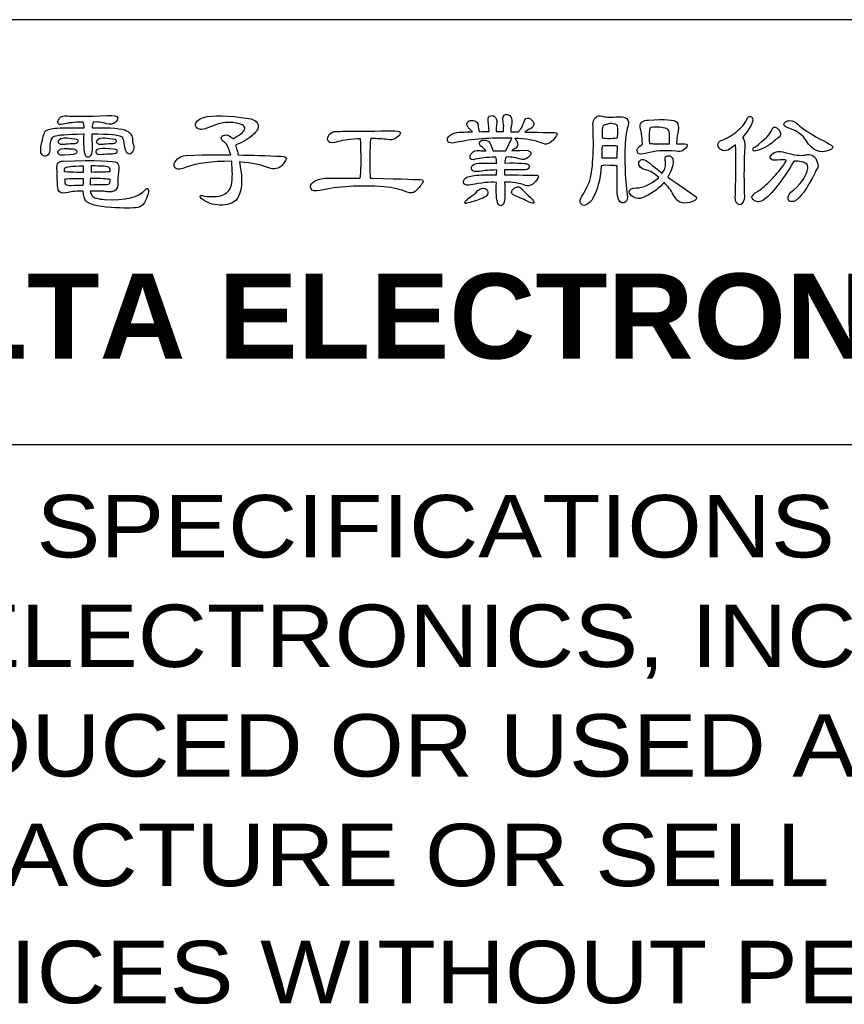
# Model space of a CAD drawing. Extents: x -86 to 544, y -113 to 333.
# Tile 20 of 26: x 352 to 387, y -72 to -30. Entities that reach past the tile are written whole.
import ezdxf

# ---------------------------------------------------------------- set-up
doc = ezdxf.new("R2010")
doc.units = 0
doc.header["$LTSCALE"] = 23.1
doc.header["$MEASUREMENT"] = 0
doc.layers.get('0').update_dxf_attribs({"linetype": 'CONTINUOUS'})
doc.layers.add('delta', color=5, linetype='CONTINUOUS')
doc.layers.add('DRAWING FRAME', color=1, linetype='CONTINUOUS')
doc.styles.add('ARIAL', font='ARIAL.TTF')
doc.styles.add('ROMANC', font='romanc')

# ---------------------------------------------------------------- blocks, each defined once
blk = doc.blocks.new('DELTA-TXT')
at = {"layer": 'delta'}
for points, knots in [([(8.114, 6.311), (8.1, 6.024), (8.112, 5.828), (8.151, 5.724), (8.151, 5.724), (8.165, 5.682), (8.19, 5.662), (8.226, 5.662), (8.226, 5.662), (8.254, 5.662), (8.278, 5.679), (8.298, 5.713), (8.298, 5.713), (8.328, 5.771), (8.341, 5.845), (8.339, 5.936), (8.339, 5.936), (8.337, 6.089), (8.335, 6.213), (8.332, 6.311), (8.332, 6.311), (8.818, 6.311), (9.097, 6.287), (9.17, 6.24), (9.17, 6.24), (9.204, 6.219), (9.229, 6.159), (9.245, 6.059), (9.245, 6.059), (9.272, 5.846), (9.325, 5.745), (9.402, 5.754), (9.402, 5.754), (9.425, 5.757), (9.449, 5.775), (9.474, 5.809), (9.474, 5.809), (9.502, 5.846), (9.516, 5.894), (9.518, 5.953), (9.518, 5.953), (9.516, 5.982), (9.51, 6.009), (9.502, 6.031), (9.502, 6.031), (9.488, 6.061), (9.48, 6.098), (9.478, 6.144), (9.478, 6.144), (9.484, 6.26), (9.43, 6.349), (9.313, 6.411), (9.313, 6.411), (9.197, 6.475), (8.872, 6.503), (8.336, 6.496), (8.336, 6.496), (8.338, 6.553), (8.349, 6.605), (8.37, 6.653), (8.37, 6.653), (8.486, 6.667), (8.611, 6.651), (8.746, 6.605), (8.746, 6.605), (8.851, 6.576), (8.935, 6.591), (8.999, 6.65), (8.999, 6.65), (9.042, 6.694), (9.063, 6.734), (9.061, 6.773), (9.061, 6.773), (9.054, 6.828), (8.954, 6.849), (8.763, 6.838), (8.763, 6.838), (8.18, 6.815), (7.804, 6.813), (7.635, 6.831), (7.635, 6.831), (7.539, 6.845), (7.467, 6.822), (7.419, 6.763), (7.419, 6.763), (7.383, 6.72), (7.368, 6.678), (7.375, 6.64), (7.375, 6.64), (7.384, 6.59), (7.432, 6.574), (7.519, 6.592), (7.519, 6.592), (7.644, 6.633), (7.832, 6.653), (8.083, 6.653), (8.083, 6.653), (8.098, 6.617), (8.11, 6.563), (8.117, 6.493), (8.117, 6.493), (7.83, 6.495), (7.576, 6.493), (7.355, 6.486), (7.355, 6.486), (7.184, 6.477), (7.072, 6.447), (7.02, 6.397), (7.02, 6.397), (6.985, 6.356), (6.942, 6.209), (6.89, 5.956), (6.89, 5.956), (6.883, 5.858), (6.889, 5.792), (6.907, 5.758), (6.907, 5.758), (6.93, 5.724), (6.959, 5.703), (6.996, 5.696), (6.996, 5.696), (7.032, 5.694), (7.065, 5.705), (7.095, 5.73), (7.095, 5.73), (7.129, 5.765), (7.145, 5.833), (7.143, 5.936), (7.143, 5.936), (7.143, 6.12), (7.184, 6.224), (7.266, 6.247), (7.266, 6.247), (7.355, 6.283), (7.627, 6.305), (8.083, 6.311), (8.083, 6.311), (8.092, 6.314), (8.102, 6.314), (8.114, 6.311)], [0, 0, 0, 0, 0.028571, 0.028571, 0.028571, 0.028571, 0.057143, 0.057143, 0.057143, 0.057143, 0.085714, 0.085714, 0.085714, 0.085714, 0.114286, 0.114286, 0.114286, 0.114286, 0.142857, 0.142857, 0.142857, 0.142857, 0.171429, 0.171429, 0.171429, 0.171429, 0.2, 0.2, 0.2, 0.2, 0.228571, 0.228571, 0.228571, 0.228571, 0.257143, 0.257143, 0.257143, 0.257143, 0.285714, 0.285714, 0.285714, 0.285714, 0.314286, 0.314286, 0.314286, 0.314286, 0.342857, 0.342857, 0.342857, 0.342857, 0.371429, 0.371429, 0.371429, 0.371429, 0.4, 0.4, 0.4, 0.4, 0.428571, 0.428571, 0.428571, 0.428571, 0.457143, 0.457143, 0.457143, 0.457143, 0.485714, 0.485714, 0.485714, 0.485714, 0.514286, 0.514286, 0.514286, 0.514286, 0.542857, 0.542857, 0.542857, 0.542857, 0.571429, 0.571429, 0.571429, 0.571429, 0.6, 0.6, 0.6, 0.6, 0.628571, 0.628571, 0.628571, 0.628571, 0.657143, 0.657143, 0.657143, 0.657143, 0.685714, 0.685714, 0.685714, 0.685714, 0.714286, 0.714286, 0.714286, 0.714286, 0.742857, 0.742857, 0.742857, 0.742857, 0.771429, 0.771429, 0.771429, 0.771429, 0.8, 0.8, 0.8, 0.8, 0.828571, 0.828571, 0.828571, 0.828571, 0.857143, 0.857143, 0.857143, 0.857143, 0.885714, 0.885714, 0.885714, 0.885714, 0.914286, 0.914286, 0.914286, 0.914286, 0.942857, 0.942857, 0.942857, 0.942857, 0.971429, 0.971429, 0.971429, 0.971429, 1, 1, 1, 1]), ([(12.501, 5.529), (12.851, 5.506), (13.126, 5.45), (13.325, 5.361), (13.325, 5.361), (13.475, 5.307), (13.602, 5.334), (13.707, 5.443), (13.707, 5.443), (13.792, 5.546), (13.83, 5.61), (13.823, 5.635), (13.823, 5.635), (13.815, 5.664), (13.767, 5.682), (13.68, 5.689), (13.68, 5.689), (13.256, 5.71), (12.85, 5.723), (12.463, 5.727), (12.463, 5.727), (12.454, 5.771), (12.443, 5.811), (12.429, 5.85), (12.429, 5.85), (12.409, 5.919), (12.394, 5.971), (12.385, 6.007), (12.385, 6.007), (12.542, 6.062), (12.695, 6.149), (12.843, 6.267), (12.843, 6.267), (12.961, 6.365), (13.022, 6.447), (13.027, 6.513), (13.027, 6.513), (13.034, 6.639), (12.945, 6.721), (12.76, 6.759), (12.76, 6.759), (12.164, 6.848), (11.74, 6.857), (11.489, 6.787), (11.489, 6.787), (11.391, 6.759), (11.32, 6.71), (11.277, 6.64), (11.277, 6.64), (11.241, 6.578), (11.251, 6.526), (11.308, 6.482), (11.308, 6.482), (11.378, 6.432), (11.485, 6.438), (11.626, 6.5), (11.626, 6.5), (11.968, 6.657), (12.267, 6.688), (12.525, 6.592), (12.525, 6.592), (12.593, 6.578), (12.634, 6.549), (12.648, 6.503), (12.648, 6.503), (12.657, 6.46), (12.635, 6.412), (12.583, 6.359), (12.583, 6.359), (12.519, 6.303), (12.436, 6.248), (12.333, 6.195), (12.333, 6.195), (12.326, 6.195), (12.321, 6.193), (12.316, 6.188), (12.316, 6.188), (12.287, 6.218), (12.25, 6.244), (12.207, 6.267), (12.207, 6.267), (12.152, 6.294), (12.098, 6.299), (12.046, 6.281), (12.046, 6.281), (12.01, 6.267), (11.989, 6.242), (11.985, 6.206), (11.985, 6.206), (11.982, 6.169), (12.003, 6.138), (12.046, 6.11), (12.046, 6.11), (12.128, 6.069), (12.196, 5.942), (12.251, 5.727), (12.251, 5.727), (12.078, 5.741), (11.656, 5.736), (10.983, 5.713), (10.983, 5.713), (10.892, 5.706), (10.815, 5.674), (10.754, 5.614), (10.754, 5.614), (10.685, 5.553), (10.653, 5.492), (10.655, 5.433), (10.655, 5.433), (10.657, 5.39), (10.679, 5.358), (10.72, 5.337), (10.72, 5.337), (10.761, 5.314), (10.853, 5.328), (10.997, 5.379), (10.997, 5.379), (11.304, 5.495), (11.727, 5.552), (12.265, 5.549), (12.265, 5.549), (12.267, 5.549), (12.272, 5.548), (12.279, 5.546), (12.279, 5.546), (12.306, 5.293), (12.304, 5.07), (12.272, 4.879), (12.272, 4.879), (12.235, 4.733), (12.141, 4.634), (11.988, 4.582), (11.988, 4.582), (11.81, 4.541), (11.63, 4.541), (11.448, 4.582), (11.448, 4.582), (11.412, 4.591), (11.391, 4.586), (11.387, 4.568), (11.387, 4.568), (11.384, 4.541), (11.406, 4.511), (11.451, 4.48), (11.451, 4.48), (11.583, 4.374), (11.748, 4.319), (11.944, 4.312), (11.944, 4.312), (12.158, 4.314), (12.312, 4.361), (12.405, 4.452), (12.405, 4.452), (12.569, 4.646), (12.601, 5.005), (12.501, 5.529)], [0, 0, 0, 0, 0.025641, 0.025641, 0.025641, 0.025641, 0.051282, 0.051282, 0.051282, 0.051282, 0.076923, 0.076923, 0.076923, 0.076923, 0.102564, 0.102564, 0.102564, 0.102564, 0.128205, 0.128205, 0.128205, 0.128205, 0.153846, 0.153846, 0.153846, 0.153846, 0.179487, 0.179487, 0.179487, 0.179487, 0.205128, 0.205128, 0.205128, 0.205128, 0.230769, 0.230769, 0.230769, 0.230769, 0.25641, 0.25641, 0.25641, 0.25641, 0.282051, 0.282051, 0.282051, 0.282051, 0.307692, 0.307692, 0.307692, 0.307692, 0.333333, 0.333333, 0.333333, 0.333333, 0.358974, 0.358974, 0.358974, 0.358974, 0.384615, 0.384615, 0.384615, 0.384615, 0.410256, 0.410256, 0.410256, 0.410256, 0.435897, 0.435897, 0.435897, 0.435897, 0.461538, 0.461538, 0.461538, 0.461538, 0.487179, 0.487179, 0.487179, 0.487179, 0.512821, 0.512821, 0.512821, 0.512821, 0.538462, 0.538462, 0.538462, 0.538462, 0.564103, 0.564103, 0.564103, 0.564103, 0.589744, 0.589744, 0.589744, 0.589744, 0.615385, 0.615385, 0.615385, 0.615385, 0.641026, 0.641026, 0.641026, 0.641026, 0.666667, 0.666667, 0.666667, 0.666667, 0.692308, 0.692308, 0.692308, 0.692308, 0.717949, 0.717949, 0.717949, 0.717949, 0.74359, 0.74359, 0.74359, 0.74359, 0.769231, 0.769231, 0.769231, 0.769231, 0.794872, 0.794872, 0.794872, 0.794872, 0.820513, 0.820513, 0.820513, 0.820513, 0.846154, 0.846154, 0.846154, 0.846154, 0.871795, 0.871795, 0.871795, 0.871795, 0.897436, 0.897436, 0.897436, 0.897436, 0.923077, 0.923077, 0.923077, 0.923077, 0.948718, 0.948718, 0.948718, 0.948718, 0.974359, 0.974359, 0.974359, 0.974359, 1, 1, 1, 1]), ([(19.75, 4.954), (19.737, 4.667), (19.751, 4.468), (19.795, 4.356), (19.795, 4.356), (19.811, 4.315), (19.837, 4.295), (19.873, 4.295), (19.873, 4.295), (19.903, 4.295), (19.928, 4.313), (19.949, 4.349), (19.949, 4.349), (19.978, 4.407), (19.993, 4.483), (19.993, 4.579), (19.993, 4.579), (19.991, 4.722), (19.988, 4.849), (19.983, 4.961), (19.983, 4.961), (20.211, 4.961), (20.407, 4.93), (20.571, 4.869), (20.571, 4.869), (20.632, 4.842), (20.703, 4.853), (20.783, 4.903), (20.783, 4.903), (20.831, 4.951), (20.877, 5.008), (20.923, 5.074), (20.923, 5.074), (20.953, 5.131), (20.935, 5.159), (20.868, 5.156), (20.868, 5.156), (20.848, 5.156), (20.552, 5.16), (19.983, 5.166), (19.983, 5.166), (19.983, 5.216), (19.983, 5.263), (19.983, 5.307), (19.983, 5.307), (20.147, 5.309), (20.326, 5.308), (20.52, 5.303), (20.52, 5.303), (20.604, 5.303), (20.654, 5.323), (20.67, 5.361), (20.67, 5.361), (20.684, 5.402), (20.678, 5.435), (20.653, 5.46), (20.653, 5.46), (20.617, 5.495), (20.394, 5.507), (19.987, 5.498), (19.987, 5.498), (19.987, 5.559), (19.996, 5.615), (20.017, 5.666), (20.017, 5.666), (20.12, 5.679), (20.245, 5.663), (20.393, 5.618), (20.393, 5.618), (20.498, 5.583), (20.586, 5.598), (20.656, 5.662), (20.656, 5.662), (20.704, 5.71), (20.726, 5.753), (20.721, 5.792), (20.721, 5.792), (20.715, 5.846), (20.611, 5.869), (20.41, 5.857), (20.41, 5.857), (20.367, 5.855), (20.292, 5.851), (20.184, 5.846), (20.184, 5.846), (20.212, 5.874), (20.251, 5.899), (20.301, 5.922), (20.301, 5.922), (20.365, 5.97), (20.373, 6.037), (20.325, 6.124), (20.325, 6.124), (20.304, 6.158), (20.285, 6.182), (20.267, 6.195), (20.267, 6.195), (20.568, 6.195), (20.835, 6.146), (21.07, 6.048), (21.07, 6.048), (21.2, 6), (21.325, 6.076), (21.446, 6.274), (21.446, 6.274), (21.48, 6.331), (21.462, 6.359), (21.391, 6.359), (21.391, 6.359), (21.384, 6.359), (21.104, 6.364), (20.55, 6.373), (20.55, 6.373), (20.585, 6.407), (20.638, 6.438), (20.711, 6.465), (20.711, 6.465), (20.775, 6.5), (20.808, 6.543), (20.81, 6.596), (20.81, 6.596), (20.81, 6.646), (20.777, 6.695), (20.711, 6.743), (20.711, 6.743), (20.643, 6.786), (20.592, 6.779), (20.557, 6.722), (20.557, 6.722), (20.548, 6.695), (20.517, 6.623), (20.465, 6.506), (20.465, 6.506), (20.424, 6.452), (20.394, 6.408), (20.376, 6.377), (20.376, 6.377), (20.305, 6.379), (20.232, 6.381), (20.157, 6.383), (20.157, 6.383), (20.159, 6.406), (20.16, 6.433), (20.16, 6.465), (20.16, 6.465), (20.163, 6.486), (20.167, 6.518), (20.174, 6.561), (20.174, 6.561), (20.197, 6.664), (20.191, 6.745), (20.157, 6.807), (20.157, 6.807), (20.121, 6.857), (20.072, 6.877), (20.01, 6.866), (20.01, 6.866), (19.953, 6.852), (19.927, 6.801), (19.932, 6.715), (19.932, 6.715), (19.94, 6.667), (19.95, 6.611), (19.959, 6.548), (19.959, 6.548), (19.952, 6.486), (19.95, 6.432), (19.952, 6.387), (19.952, 6.387), (19.882, 6.389), (19.811, 6.389), (19.74, 6.387), (19.74, 6.387), (19.74, 6.482), (19.746, 6.549), (19.757, 6.585), (19.757, 6.585), (19.773, 6.663), (19.763, 6.73), (19.726, 6.787), (19.726, 6.787), (19.692, 6.83), (19.647, 6.846), (19.59, 6.835), (19.59, 6.835), (19.535, 6.821), (19.511, 6.774), (19.518, 6.695), (19.518, 6.695), (19.518, 6.681), (19.527, 6.578), (19.545, 6.387), (19.545, 6.387), (19.454, 6.389), (19.362, 6.388), (19.268, 6.383), (19.268, 6.383), (19.248, 6.445), (19.236, 6.501), (19.235, 6.551), (19.235, 6.551), (19.236, 6.578), (19.229, 6.608), (19.211, 6.64), (19.211, 6.64), (19.187, 6.67), (19.15, 6.69), (19.097, 6.701), (19.097, 6.701), (19.054, 6.708), (19.017, 6.705), (18.985, 6.691), (18.985, 6.691), (18.944, 6.671), (18.921, 6.646), (18.917, 6.616), (18.917, 6.616), (18.91, 6.566), (18.936, 6.514), (18.995, 6.462), (18.995, 6.462), (19.024, 6.432), (19.053, 6.405), (19.08, 6.38), (19.08, 6.38), (19.023, 6.382), (18.967, 6.381), (18.91, 6.377), (18.91, 6.377), (18.805, 6.374), (18.736, 6.373), (18.704, 6.373), (18.704, 6.373), (18.6, 6.364), (18.509, 6.332), (18.434, 6.278), (18.434, 6.278), (18.37, 6.22), (18.354, 6.164), (18.383, 6.11), (18.383, 6.11), (18.412, 6.062), (18.484, 6.051), (18.599, 6.076), (18.599, 6.076), (19.059, 6.178), (19.587, 6.219), (20.184, 6.199), (20.184, 6.199), (20.184, 6.199), (20.031, 5.867), (20.031, 5.867), (20.031, 5.867), (20.022, 5.86), (20.015, 5.852), (20.01, 5.844), (20.01, 5.844), (19.946, 5.85), (19.828, 5.849), (19.655, 5.84), (19.655, 5.84), (19.641, 5.901), (19.617, 5.965), (19.583, 6.031), (19.583, 6.031), (19.576, 6.045), (19.571, 6.059), (19.566, 6.072), (19.566, 6.072), (19.536, 6.122), (19.48, 6.147), (19.398, 6.147), (19.398, 6.147), (19.341, 6.147), (19.303, 6.128), (19.282, 6.089), (19.282, 6.089), (19.266, 6.055), (19.275, 6.019), (19.309, 5.98), (19.309, 5.98), (19.364, 5.946), (19.413, 5.899), (19.456, 5.84), (19.456, 5.84), (19.382, 5.842), (19.322, 5.846), (19.279, 5.85), (19.279, 5.85), (19.181, 5.864), (19.106, 5.84), (19.053, 5.778), (19.053, 5.778), (19.017, 5.735), (19.002, 5.693), (19.009, 5.652), (19.009, 5.652), (19.017, 5.597), (19.066, 5.581), (19.156, 5.604), (19.156, 5.604), (19.279, 5.64), (19.471, 5.66), (19.733, 5.662), (19.733, 5.662), (19.747, 5.621), (19.756, 5.565), (19.761, 5.495), (19.761, 5.495), (19.624, 5.497), (19.487, 5.497), (19.351, 5.495), (19.351, 5.495), (19.218, 5.502), (19.131, 5.484), (19.087, 5.443), (19.087, 5.443), (19.044, 5.407), (19.034, 5.365), (19.057, 5.317), (19.057, 5.317), (19.086, 5.26), (19.159, 5.243), (19.275, 5.265), (19.275, 5.265), (19.412, 5.288), (19.574, 5.301), (19.761, 5.303), (19.761, 5.303), (19.758, 5.26), (19.757, 5.214), (19.757, 5.166), (19.757, 5.166), (19.598, 5.169), (19.43, 5.166), (19.255, 5.16), (19.255, 5.16), (19.077, 5.153), (18.953, 5.123), (18.882, 5.07), (18.882, 5.07), (18.821, 5.016), (18.805, 4.965), (18.834, 4.917), (18.834, 4.917), (18.864, 4.873), (18.93, 4.862), (19.033, 4.883), (19.033, 4.883), (19.322, 4.944), (19.561, 4.968), (19.75, 4.954)], [0, 0, 0, 0, 0.011364, 0.011364, 0.011364, 0.011364, 0.022727, 0.022727, 0.022727, 0.022727, 0.034091, 0.034091, 0.034091, 0.034091, 0.045455, 0.045455, 0.045455, 0.045455, 0.056818, 0.056818, 0.056818, 0.056818, 0.068182, 0.068182, 0.068182, 0.068182, 0.079545, 0.079545, 0.079545, 0.079545, 0.090909, 0.090909, 0.090909, 0.090909, 0.102273, 0.102273, 0.102273, 0.102273, 0.113636, 0.113636, 0.113636, 0.113636, 0.125, 0.125, 0.125, 0.125, 0.136364, 0.136364, 0.136364, 0.136364, 0.147727, 0.147727, 0.147727, 0.147727, 0.159091, 0.159091, 0.159091, 0.159091, 0.170455, 0.170455, 0.170455, 0.170455, 0.181818, 0.181818, 0.181818, 0.181818, 0.193182, 0.193182, 0.193182, 0.193182, 0.204545, 0.204545, 0.204545, 0.204545, 0.215909, 0.215909, 0.215909, 0.215909, 0.227273, 0.227273, 0.227273, 0.227273, 0.238636, 0.238636, 0.238636, 0.238636, 0.25, 0.25, 0.25, 0.25, 0.261364, 0.261364, 0.261364, 0.261364, 0.272727, 0.272727, 0.272727, 0.272727, 0.284091, 0.284091, 0.284091, 0.284091, 0.295455, 0.295455, 0.295455, 0.295455, 0.306818, 0.306818, 0.306818, 0.306818, 0.318182, 0.318182, 0.318182, 0.318182, 0.329545, 0.329545, 0.329545, 0.329545, 0.340909, 0.340909, 0.340909, 0.340909, 0.352273, 0.352273, 0.352273, 0.352273, 0.363636, 0.363636, 0.363636, 0.363636, 0.375, 0.375, 0.375, 0.375, 0.386364, 0.386364, 0.386364, 0.386364, 0.397727, 0.397727, 0.397727, 0.397727, 0.409091, 0.409091, 0.409091, 0.409091, 0.420455, 0.420455, 0.420455, 0.420455, 0.431818, 0.431818, 0.431818, 0.431818, 0.443182, 0.443182, 0.443182, 0.443182, 0.454545, 0.454545, 0.454545, 0.454545, 0.465909, 0.465909, 0.465909, 0.465909, 0.477273, 0.477273, 0.477273, 0.477273, 0.488636, 0.488636, 0.488636, 0.488636, 0.5, 0.5, 0.5, 0.5, 0.511364, 0.511364, 0.511364, 0.511364, 0.522727, 0.522727, 0.522727, 0.522727, 0.534091, 0.534091, 0.534091, 0.534091, 0.545455, 0.545455, 0.545455, 0.545455, 0.556818, 0.556818, 0.556818, 0.556818, 0.568182, 0.568182, 0.568182, 0.568182, 0.579545, 0.579545, 0.579545, 0.579545, 0.590909, 0.590909, 0.590909, 0.590909, 0.602273, 0.602273, 0.602273, 0.602273, 0.613636, 0.613636, 0.613636, 0.613636, 0.625, 0.625, 0.625, 0.625, 0.636364, 0.636364, 0.636364, 0.636364, 0.647727, 0.647727, 0.647727, 0.647727, 0.659091, 0.659091, 0.659091, 0.659091, 0.670455, 0.670455, 0.670455, 0.670455, 0.681818, 0.681818, 0.681818, 0.681818, 0.693182, 0.693182, 0.693182, 0.693182, 0.704545, 0.704545, 0.704545, 0.704545, 0.715909, 0.715909, 0.715909, 0.715909, 0.727273, 0.727273, 0.727273, 0.727273, 0.738636, 0.738636, 0.738636, 0.738636, 0.75, 0.75, 0.75, 0.75, 0.761364, 0.761364, 0.761364, 0.761364, 0.772727, 0.772727, 0.772727, 0.772727, 0.784091, 0.784091, 0.784091, 0.784091, 0.795455, 0.795455, 0.795455, 0.795455, 0.806818, 0.806818, 0.806818, 0.806818, 0.818182, 0.818182, 0.818182, 0.818182, 0.829545, 0.829545, 0.829545, 0.829545, 0.840909, 0.840909, 0.840909, 0.840909, 0.852273, 0.852273, 0.852273, 0.852273, 0.863636, 0.863636, 0.863636, 0.863636, 0.875, 0.875, 0.875, 0.875, 0.886364, 0.886364, 0.886364, 0.886364, 0.897727, 0.897727, 0.897727, 0.897727, 0.909091, 0.909091, 0.909091, 0.909091, 0.920455, 0.920455, 0.920455, 0.920455, 0.931818, 0.931818, 0.931818, 0.931818, 0.943182, 0.943182, 0.943182, 0.943182, 0.954545, 0.954545, 0.954545, 0.954545, 0.965909, 0.965909, 0.965909, 0.965909, 0.977273, 0.977273, 0.977273, 0.977273, 0.988636, 0.988636, 0.988636, 0.988636, 1, 1, 1, 1]), ([(22.712, 5.416), (22.76, 5.439), (22.885, 5.442), (23.088, 5.426), (23.088, 5.426), (23.109, 5.426), (23.132, 5.424), (23.157, 5.419), (23.157, 5.419), (23.154, 5.048), (23.157, 4.793), (23.163, 4.654), (23.163, 4.654), (23.17, 4.535), (23.194, 4.454), (23.235, 4.411), (23.235, 4.411), (23.279, 4.374), (23.327, 4.366), (23.378, 4.387), (23.378, 4.387), (23.443, 4.417), (23.465, 4.495), (23.447, 4.623), (23.447, 4.623), (23.392, 4.974), (23.37, 5.386), (23.378, 5.86), (23.378, 5.86), (23.385, 6.161), (23.413, 6.385), (23.461, 6.534), (23.461, 6.534), (23.49, 6.632), (23.481, 6.705), (23.433, 6.752), (23.433, 6.752), (23.385, 6.8), (23.258, 6.814), (23.051, 6.794), (23.051, 6.794), (22.918, 6.794), (22.835, 6.798), (22.801, 6.807), (22.801, 6.807), (22.703, 6.83), (22.635, 6.835), (22.596, 6.821), (22.596, 6.821), (22.566, 6.805), (22.538, 6.775), (22.51, 6.732), (22.51, 6.732), (22.483, 6.682), (22.473, 6.616), (22.479, 6.534), (22.479, 6.534), (22.509, 5.718), (22.465, 5.171), (22.346, 4.893), (22.346, 4.893), (22.31, 4.818), (22.265, 4.73), (22.213, 4.63), (22.213, 4.63), (22.138, 4.532), (22.104, 4.458), (22.111, 4.408), (22.111, 4.408), (22.126, 4.344), (22.165, 4.31), (22.227, 4.305), (22.227, 4.305), (22.29, 4.307), (22.364, 4.358), (22.449, 4.456), (22.449, 4.456), (22.6, 4.715), (22.687, 5.036), (22.712, 5.416)], [0, 0, 0, 0, 0.05, 0.05, 0.05, 0.05, 0.1, 0.1, 0.1, 0.1, 0.15, 0.15, 0.15, 0.15, 0.2, 0.2, 0.2, 0.2, 0.25, 0.25, 0.25, 0.25, 0.3, 0.3, 0.3, 0.3, 0.35, 0.35, 0.35, 0.35, 0.4, 0.4, 0.4, 0.4, 0.45, 0.45, 0.45, 0.45, 0.5, 0.5, 0.5, 0.5, 0.55, 0.55, 0.55, 0.55, 0.6, 0.6, 0.6, 0.6, 0.65, 0.65, 0.65, 0.65, 0.7, 0.7, 0.7, 0.7, 0.75, 0.75, 0.75, 0.75, 0.8, 0.8, 0.8, 0.8, 0.85, 0.85, 0.85, 0.85, 0.9, 0.9, 0.9, 0.9, 0.95, 0.95, 0.95, 0.95, 1, 1, 1, 1]), ([(23.878, 6.021), (23.816, 5.998), (23.772, 5.964), (23.744, 5.919), (23.744, 5.919), (23.717, 5.869), (23.718, 5.821), (23.748, 5.778), (23.748, 5.778), (23.777, 5.742), (23.862, 5.742), (24.001, 5.778), (24.001, 5.778), (24.202, 5.846), (24.472, 5.865), (24.814, 5.833), (24.814, 5.833), (24.899, 5.817), (24.965, 5.822), (25.013, 5.85), (25.013, 5.85), (25.09, 5.9), (25.132, 5.946), (25.139, 5.987), (25.139, 5.987), (25.148, 6.023), (25.104, 6.041), (25.006, 6.041), (25.006, 6.041), (24.949, 6.041), (24.891, 6.041), (24.832, 6.041), (24.832, 6.041), (24.847, 6.215), (24.864, 6.336), (24.883, 6.407), (24.883, 6.407), (24.899, 6.526), (24.885, 6.609), (24.842, 6.657), (24.842, 6.657), (24.78, 6.725), (24.511, 6.744), (24.035, 6.712), (24.035, 6.712), (23.964, 6.709), (23.908, 6.694), (23.864, 6.664), (23.864, 6.664), (23.828, 6.629), (23.808, 6.586), (23.806, 6.534), (23.806, 6.534), (23.806, 6.511), (23.812, 6.481), (23.823, 6.445), (23.823, 6.445), (23.843, 6.395), (23.861, 6.266), (23.874, 6.059), (23.874, 6.059), (23.874, 6.049), (23.875, 6.037), (23.878, 6.021)], [0, 0, 0, 0, 0.0625, 0.0625, 0.0625, 0.0625, 0.125, 0.125, 0.125, 0.125, 0.1875, 0.1875, 0.1875, 0.1875, 0.25, 0.25, 0.25, 0.25, 0.3125, 0.3125, 0.3125, 0.3125, 0.375, 0.375, 0.375, 0.375, 0.4375, 0.4375, 0.4375, 0.4375, 0.5, 0.5, 0.5, 0.5, 0.5625, 0.5625, 0.5625, 0.5625, 0.625, 0.625, 0.625, 0.625, 0.6875, 0.6875, 0.6875, 0.6875, 0.75, 0.75, 0.75, 0.75, 0.8125, 0.8125, 0.8125, 0.8125, 0.875, 0.875, 0.875, 0.875, 0.9375, 0.9375, 0.9375, 0.9375, 1, 1, 1, 1]), ([(26.498, 6.017), (26.498, 6.016), (26.499, 6.012), (26.501, 6.007), (26.501, 6.007), (26.515, 5.706), (26.514, 5.241), (26.498, 4.613), (26.498, 4.613), (26.489, 4.494), (26.499, 4.415), (26.528, 4.377), (26.528, 4.377), (26.592, 4.313), (26.644, 4.304), (26.682, 4.349), (26.682, 4.349), (26.739, 4.407), (26.761, 4.513), (26.747, 4.671), (26.747, 4.671), (26.734, 5.108), (26.739, 5.54), (26.764, 5.967), (26.764, 5.967), (26.771, 6.069), (26.749, 6.152), (26.699, 6.216), (26.699, 6.216), (26.913, 6.478), (27.008, 6.659), (26.983, 6.759), (26.983, 6.759), (26.967, 6.803), (26.937, 6.821), (26.894, 6.814), (26.894, 6.814), (26.86, 6.805), (26.826, 6.758), (26.791, 6.674), (26.791, 6.674), (26.762, 6.605), (26.678, 6.511), (26.539, 6.39), (26.539, 6.39), (26.4, 6.279), (26.253, 6.192), (26.098, 6.131), (26.098, 6.131), (26.04, 6.114), (26.01, 6.073), (26.006, 6.007), (26.006, 6.007), (26.006, 5.953), (26.032, 5.909), (26.084, 5.877), (26.084, 5.877), (26.141, 5.841), (26.21, 5.838), (26.293, 5.867), (26.293, 5.867), (26.336, 5.89), (26.404, 5.94), (26.498, 6.017)], [0, 0, 0, 0, 0.0625, 0.0625, 0.0625, 0.0625, 0.125, 0.125, 0.125, 0.125, 0.1875, 0.1875, 0.1875, 0.1875, 0.25, 0.25, 0.25, 0.25, 0.3125, 0.3125, 0.3125, 0.3125, 0.375, 0.375, 0.375, 0.375, 0.4375, 0.4375, 0.4375, 0.4375, 0.5, 0.5, 0.5, 0.5, 0.5625, 0.5625, 0.5625, 0.5625, 0.625, 0.625, 0.625, 0.625, 0.6875, 0.6875, 0.6875, 0.6875, 0.75, 0.75, 0.75, 0.75, 0.8125, 0.8125, 0.8125, 0.8125, 0.875, 0.875, 0.875, 0.875, 0.9375, 0.9375, 0.9375, 0.9375, 1, 1, 1, 1]), ([(28.015, 6.482), (28.248, 6.398), (28.407, 6.281), (28.494, 6.131), (28.494, 6.131), (28.665, 5.844), (28.886, 5.754), (29.157, 5.864), (29.157, 5.864), (29.159, 5.866), (29.165, 5.869), (29.174, 5.87), (29.174, 5.87), (29.224, 5.894), (29.248, 5.923), (29.246, 5.96), (29.246, 5.96), (29.244, 5.987), (29.126, 6.058), (28.894, 6.171), (28.894, 6.171), (28.586, 6.338), (28.375, 6.479), (28.262, 6.596), (28.262, 6.596), (28.184, 6.666), (28.113, 6.7), (28.05, 6.698), (28.05, 6.698), (27.986, 6.696), (27.94, 6.683), (27.913, 6.66), (27.913, 6.66), (27.869, 6.624), (27.857, 6.591), (27.875, 6.561), (27.875, 6.561), (27.885, 6.538), (27.931, 6.512), (28.015, 6.482)], [0, 0, 0, 0, 0.1, 0.1, 0.1, 0.1, 0.2, 0.2, 0.2, 0.2, 0.3, 0.3, 0.3, 0.3, 0.4, 0.4, 0.4, 0.4, 0.5, 0.5, 0.5, 0.5, 0.6, 0.6, 0.6, 0.6, 0.7, 0.7, 0.7, 0.7, 0.8, 0.8, 0.8, 0.8, 0.9, 0.9, 0.9, 0.9, 1, 1, 1, 1]), ([(15.9, 5.074), (15.645, 5.076), (15.376, 5.075), (15.094, 5.07), (15.094, 5.07), (14.991, 5.068), (14.923, 5.068), (14.892, 5.068), (14.892, 5.068), (14.773, 5.058), (14.668, 5.023), (14.577, 4.961), (14.577, 4.961), (14.502, 4.898), (14.483, 4.834), (14.519, 4.77), (14.519, 4.77), (14.556, 4.713), (14.637, 4.698), (14.765, 4.726), (14.765, 4.726), (15.278, 4.842), (15.879, 4.876), (16.57, 4.828), (16.57, 4.828), (16.83, 4.807), (17.05, 4.758), (17.23, 4.681), (17.23, 4.681), (17.319, 4.645), (17.396, 4.65), (17.462, 4.698), (17.462, 4.698), (17.537, 4.762), (17.604, 4.841), (17.664, 4.934), (17.664, 4.934), (17.705, 5.002), (17.684, 5.036), (17.602, 5.033), (17.602, 5.033), (17.589, 5.033), (17.137, 5.047), (16.249, 5.074), (16.249, 5.074), (16.228, 5.076), (16.209, 5.076), (16.19, 5.074), (16.19, 5.074), (16.175, 5.259), (16.173, 5.553), (16.187, 5.956), (16.187, 5.956), (16.187, 6.059), (16.194, 6.136), (16.208, 6.188), (16.208, 6.188), (16.387, 6.191), (16.543, 6.183), (16.673, 6.164), (16.673, 6.164), (16.771, 6.149), (16.845, 6.157), (16.898, 6.188), (16.898, 6.188), (16.983, 6.245), (17.03, 6.297), (17.041, 6.342), (17.041, 6.342), (17.051, 6.383), (16.999, 6.404), (16.888, 6.404), (16.888, 6.404), (15.76, 6.404), (15.18, 6.396), (15.148, 6.38), (15.148, 6.38), (15.084, 6.357), (15.037, 6.318), (15.008, 6.264), (15.008, 6.264), (14.978, 6.207), (14.979, 6.153), (15.011, 6.103), (15.011, 6.103), (15.047, 6.06), (15.143, 6.06), (15.298, 6.103), (15.298, 6.103), (15.431, 6.146), (15.634, 6.173), (15.91, 6.182), (15.91, 6.182), (15.91, 6.182), (15.914, 6.175), (15.914, 6.175), (15.914, 6.175), (15.923, 6.104), (15.928, 5.922), (15.931, 5.628), (15.931, 5.628), (15.931, 5.341), (15.923, 5.162), (15.907, 5.091), (15.907, 5.091), (15.904, 5.089), (15.902, 5.083), (15.9, 5.074)], [0, 0, 0, 0, 0.037037, 0.037037, 0.037037, 0.037037, 0.074074, 0.074074, 0.074074, 0.074074, 0.111111, 0.111111, 0.111111, 0.111111, 0.148148, 0.148148, 0.148148, 0.148148, 0.185185, 0.185185, 0.185185, 0.185185, 0.222222, 0.222222, 0.222222, 0.222222, 0.259259, 0.259259, 0.259259, 0.259259, 0.296296, 0.296296, 0.296296, 0.296296, 0.333333, 0.333333, 0.333333, 0.333333, 0.37037, 0.37037, 0.37037, 0.37037, 0.407407, 0.407407, 0.407407, 0.407407, 0.444444, 0.444444, 0.444444, 0.444444, 0.481481, 0.481481, 0.481481, 0.481481, 0.518519, 0.518519, 0.518519, 0.518519, 0.555556, 0.555556, 0.555556, 0.555556, 0.592593, 0.592593, 0.592593, 0.592593, 0.62963, 0.62963, 0.62963, 0.62963, 0.666667, 0.666667, 0.666667, 0.666667, 0.703704, 0.703704, 0.703704, 0.703704, 0.740741, 0.740741, 0.740741, 0.740741, 0.777778, 0.777778, 0.777778, 0.777778, 0.814815, 0.814815, 0.814815, 0.814815, 0.851852, 0.851852, 0.851852, 0.851852, 0.888889, 0.888889, 0.888889, 0.888889, 0.925926, 0.925926, 0.925926, 0.925926, 0.962963, 0.962963, 0.962963, 0.962963, 1, 1, 1, 1]), ([(23.16, 6.209), (22.996, 6.188), (22.855, 6.188), (22.736, 6.209), (22.736, 6.209), (22.736, 6.401), (22.742, 6.51), (22.753, 6.537), (22.753, 6.537), (22.76, 6.558), (22.836, 6.586), (22.982, 6.623), (22.982, 6.623), (23.085, 6.602), (23.144, 6.584), (23.16, 6.568), (23.16, 6.568), (23.176, 6.552), (23.181, 6.432), (23.174, 6.209), (23.174, 6.209), (23.171, 6.211), (23.167, 6.211), (23.16, 6.209)], [0, 0, 0, 0, 0.166667, 0.166667, 0.166667, 0.166667, 0.333333, 0.333333, 0.333333, 0.333333, 0.5, 0.5, 0.5, 0.5, 0.666667, 0.666667, 0.666667, 0.666667, 0.833333, 0.833333, 0.833333, 0.833333, 1, 1, 1, 1]), ([(24.275, 6.041), (24.231, 6.041), (24.197, 6.042), (24.172, 6.045), (24.172, 6.045), (24.137, 6.047), (24.104, 6.048), (24.069, 6.048), (24.069, 6.048), (24.06, 6.297), (24.067, 6.443), (24.09, 6.486), (24.09, 6.486), (24.11, 6.506), (24.2, 6.514), (24.36, 6.51), (24.36, 6.51), (24.423, 6.503), (24.487, 6.492), (24.551, 6.476), (24.551, 6.476), (24.567, 6.469), (24.578, 6.461), (24.585, 6.452), (24.585, 6.452), (24.636, 6.415), (24.651, 6.279), (24.633, 6.041), (24.633, 6.041), (24.51, 6.041), (24.391, 6.041), (24.275, 6.041)], [0, 0, 0, 0, 0.125, 0.125, 0.125, 0.125, 0.25, 0.25, 0.25, 0.25, 0.375, 0.375, 0.375, 0.375, 0.5, 0.5, 0.5, 0.5, 0.625, 0.625, 0.625, 0.625, 0.75, 0.75, 0.75, 0.75, 0.875, 0.875, 0.875, 0.875, 1, 1, 1, 1]), ([(27.69, 6.199), (27.762, 6.24), (27.787, 6.291), (27.769, 6.353), (27.769, 6.353), (27.746, 6.414), (27.711, 6.461), (27.664, 6.493), (27.664, 6.493), (27.602, 6.529), (27.56, 6.517), (27.537, 6.455), (27.537, 6.455), (27.489, 6.325), (27.332, 6.16), (27.065, 5.96), (27.065, 5.96), (27.004, 5.943), (26.981, 5.912), (26.997, 5.864), (26.997, 5.864), (27.01, 5.834), (27.048, 5.829), (27.109, 5.85), (27.109, 5.85), (27.269, 5.891), (27.431, 5.982), (27.595, 6.124), (27.595, 6.124), (27.636, 6.16), (27.668, 6.185), (27.69, 6.199)], [0, 0, 0, 0, 0.125, 0.125, 0.125, 0.125, 0.25, 0.25, 0.25, 0.25, 0.375, 0.375, 0.375, 0.375, 0.5, 0.5, 0.5, 0.5, 0.625, 0.625, 0.625, 0.625, 0.75, 0.75, 0.75, 0.75, 0.875, 0.875, 0.875, 0.875, 1, 1, 1, 1]), ([(7.632, 6.209), (7.527, 6.211), (7.456, 6.198), (7.419, 6.168), (7.419, 6.168), (7.386, 6.138), (7.377, 6.104), (7.395, 6.065), (7.395, 6.065), (7.418, 6.022), (7.477, 6.009), (7.57, 6.024), (7.57, 6.024), (7.613, 6.034), (7.693, 6.04), (7.809, 6.041), (7.809, 6.041), (7.88, 6.041), (7.92, 6.058), (7.929, 6.089), (7.929, 6.089), (7.938, 6.119), (7.935, 6.145), (7.919, 6.168), (7.919, 6.168), (7.912, 6.175), (7.816, 6.188), (7.632, 6.209)], [0, 0, 0, 0, 0.142857, 0.142857, 0.142857, 0.142857, 0.285714, 0.285714, 0.285714, 0.285714, 0.428571, 0.428571, 0.428571, 0.428571, 0.571429, 0.571429, 0.571429, 0.571429, 0.714286, 0.714286, 0.714286, 0.714286, 0.857143, 0.857143, 0.857143, 0.857143, 1, 1, 1, 1]), ([(8.712, 6.209), (8.607, 6.211), (8.536, 6.198), (8.5, 6.168), (8.5, 6.168), (8.465, 6.138), (8.458, 6.104), (8.476, 6.065), (8.476, 6.065), (8.499, 6.022), (8.557, 6.009), (8.65, 6.024), (8.65, 6.024), (8.694, 6.034), (8.773, 6.04), (8.89, 6.041), (8.89, 6.041), (8.96, 6.041), (9, 6.058), (9.009, 6.089), (9.009, 6.089), (9.019, 6.119), (9.015, 6.145), (8.999, 6.168), (8.999, 6.168), (8.992, 6.175), (8.897, 6.188), (8.712, 6.209)], [0, 0, 0, 0, 0.142857, 0.142857, 0.142857, 0.142857, 0.285714, 0.285714, 0.285714, 0.285714, 0.428571, 0.428571, 0.428571, 0.428571, 0.571429, 0.571429, 0.571429, 0.571429, 0.714286, 0.714286, 0.714286, 0.714286, 0.857143, 0.857143, 0.857143, 0.857143, 1, 1, 1, 1]), ([(7.618, 5.908), (7.513, 5.911), (7.442, 5.897), (7.406, 5.867), (7.406, 5.867), (7.372, 5.838), (7.364, 5.803), (7.382, 5.765), (7.382, 5.765), (7.405, 5.722), (7.463, 5.708), (7.556, 5.724), (7.556, 5.724), (7.768, 5.724), (7.883, 5.745), (7.902, 5.789), (7.902, 5.789), (7.911, 5.818), (7.907, 5.845), (7.891, 5.867), (7.891, 5.867), (7.862, 5.894), (7.793, 5.906), (7.686, 5.901), (7.686, 5.901), (7.666, 5.904), (7.643, 5.906), (7.618, 5.908)], [0, 0, 0, 0, 0.142857, 0.142857, 0.142857, 0.142857, 0.285714, 0.285714, 0.285714, 0.285714, 0.428571, 0.428571, 0.428571, 0.428571, 0.571429, 0.571429, 0.571429, 0.571429, 0.714286, 0.714286, 0.714286, 0.714286, 0.857143, 0.857143, 0.857143, 0.857143, 1, 1, 1, 1]), ([(8.698, 5.922), (8.593, 5.924), (8.523, 5.911), (8.486, 5.881), (8.486, 5.881), (8.452, 5.851), (8.444, 5.817), (8.462, 5.778), (8.462, 5.778), (8.485, 5.735), (8.543, 5.722), (8.636, 5.737), (8.636, 5.737), (8.684, 5.747), (8.778, 5.752), (8.917, 5.754), (8.917, 5.754), (8.988, 5.754), (9.027, 5.771), (9.037, 5.802), (9.037, 5.802), (9.045, 5.832), (9.042, 5.858), (9.026, 5.881), (9.026, 5.881), (9.013, 5.894), (8.903, 5.908), (8.698, 5.922)], [0, 0, 0, 0, 0.142857, 0.142857, 0.142857, 0.142857, 0.285714, 0.285714, 0.285714, 0.285714, 0.428571, 0.428571, 0.428571, 0.428571, 0.571429, 0.571429, 0.571429, 0.571429, 0.714286, 0.714286, 0.714286, 0.714286, 0.857143, 0.857143, 0.857143, 0.857143, 1, 1, 1, 1]), ([(22.944, 5.642), (22.835, 5.642), (22.762, 5.644), (22.726, 5.649), (22.726, 5.649), (22.728, 5.751), (22.73, 5.862), (22.733, 5.98), (22.733, 5.98), (22.801, 5.98), (22.873, 5.982), (22.948, 5.987), (22.948, 5.987), (23.046, 5.989), (23.109, 5.987), (23.136, 5.98), (23.136, 5.98), (23.145, 5.98), (23.156, 5.98), (23.167, 5.98), (23.167, 5.98), (23.164, 5.864), (23.162, 5.753), (23.16, 5.649), (23.16, 5.649), (23.137, 5.646), (23.065, 5.644), (22.944, 5.642)], [0, 0, 0, 0, 0.142857, 0.142857, 0.142857, 0.142857, 0.285714, 0.285714, 0.285714, 0.285714, 0.428571, 0.428571, 0.428571, 0.428571, 0.571429, 0.571429, 0.571429, 0.571429, 0.714286, 0.714286, 0.714286, 0.714286, 0.857143, 0.857143, 0.857143, 0.857143, 1, 1, 1, 1]), ([(27.93, 5.58), (27.928, 5.578), (27.927, 5.572), (27.927, 5.563), (27.927, 5.563), (27.91, 5.513), (27.842, 5.414), (27.721, 5.265), (27.721, 5.265), (27.605, 5.127), (27.501, 5.014), (27.41, 4.927), (27.41, 4.927), (27.271, 4.802), (27.171, 4.723), (27.109, 4.691), (27.109, 4.691), (27.032, 4.641), (26.984, 4.596), (26.966, 4.555), (26.966, 4.555), (26.957, 4.525), (26.977, 4.487), (27.028, 4.442), (27.028, 4.442), (27.075, 4.412), (27.119, 4.4), (27.157, 4.404), (27.157, 4.404), (27.335, 4.413), (27.633, 4.74), (28.05, 5.385), (28.05, 5.385), (28.084, 5.456), (28.113, 5.504), (28.138, 5.529), (28.138, 5.529), (28.141, 5.535), (28.143, 5.544), (28.145, 5.553), (28.145, 5.553), (28.316, 5.553), (28.434, 5.529), (28.497, 5.481), (28.497, 5.481), (28.534, 5.451), (28.547, 5.408), (28.539, 5.351), (28.539, 5.351), (28.518, 5.166), (28.387, 4.963), (28.145, 4.739), (28.145, 4.739), (28.02, 4.65), (27.967, 4.564), (27.988, 4.48), (27.988, 4.48), (27.997, 4.443), (28.015, 4.421), (28.043, 4.414), (28.043, 4.414), (28.079, 4.405), (28.121, 4.41), (28.169, 4.428), (28.169, 4.428), (28.32, 4.499), (28.512, 4.765), (28.747, 5.228), (28.747, 5.228), (28.767, 5.283), (28.789, 5.324), (28.812, 5.351), (28.812, 5.351), (28.826, 5.367), (28.833, 5.387), (28.836, 5.412), (28.836, 5.412), (28.836, 5.419), (28.816, 5.481), (28.778, 5.597), (28.778, 5.597), (28.771, 5.631), (28.732, 5.671), (28.662, 5.717), (28.662, 5.717), (28.618, 5.747), (28.552, 5.748), (28.463, 5.724), (28.463, 5.724), (28.34, 5.701), (28.161, 5.723), (27.927, 5.789), (27.927, 5.789), (27.804, 5.829), (27.713, 5.84), (27.653, 5.82), (27.653, 5.82), (27.578, 5.785), (27.525, 5.748), (27.495, 5.706), (27.495, 5.706), (27.462, 5.663), (27.474, 5.626), (27.533, 5.594), (27.533, 5.594), (27.577, 5.578), (27.624, 5.573), (27.677, 5.58), (27.677, 5.58), (27.802, 5.594), (27.886, 5.594), (27.93, 5.58)], [0, 0, 0, 0, 0.035714, 0.035714, 0.035714, 0.035714, 0.071429, 0.071429, 0.071429, 0.071429, 0.107143, 0.107143, 0.107143, 0.107143, 0.142857, 0.142857, 0.142857, 0.142857, 0.178571, 0.178571, 0.178571, 0.178571, 0.214286, 0.214286, 0.214286, 0.214286, 0.25, 0.25, 0.25, 0.25, 0.285714, 0.285714, 0.285714, 0.285714, 0.321429, 0.321429, 0.321429, 0.321429, 0.357143, 0.357143, 0.357143, 0.357143, 0.392857, 0.392857, 0.392857, 0.392857, 0.428571, 0.428571, 0.428571, 0.428571, 0.464286, 0.464286, 0.464286, 0.464286, 0.5, 0.5, 0.5, 0.5, 0.535714, 0.535714, 0.535714, 0.535714, 0.571429, 0.571429, 0.571429, 0.571429, 0.607143, 0.607143, 0.607143, 0.607143, 0.642857, 0.642857, 0.642857, 0.642857, 0.678571, 0.678571, 0.678571, 0.678571, 0.714286, 0.714286, 0.714286, 0.714286, 0.75, 0.75, 0.75, 0.75, 0.785714, 0.785714, 0.785714, 0.785714, 0.821429, 0.821429, 0.821429, 0.821429, 0.857143, 0.857143, 0.857143, 0.857143, 0.892857, 0.892857, 0.892857, 0.892857, 0.928571, 0.928571, 0.928571, 0.928571, 0.964286, 0.964286, 0.964286, 0.964286, 1, 1, 1, 1]), ([(8.09, 4.705), (8.092, 4.568), (8.117, 4.478), (8.165, 4.435), (8.165, 4.435), (8.24, 4.332), (8.476, 4.268), (8.873, 4.243), (8.873, 4.243), (9.23, 4.223), (9.481, 4.224), (9.625, 4.247), (9.625, 4.247), (9.709, 4.256), (9.773, 4.302), (9.816, 4.384), (9.816, 4.384), (9.907, 4.55), (9.943, 4.673), (9.922, 4.753), (9.922, 4.753), (9.908, 4.796), (9.884, 4.796), (9.85, 4.753), (9.85, 4.753), (9.666, 4.532), (9.279, 4.438), (8.691, 4.472), (8.691, 4.472), (8.505, 4.482), (8.385, 4.517), (8.332, 4.579), (8.332, 4.579), (8.312, 4.615), (8.297, 4.657), (8.288, 4.705), (8.288, 4.705), (8.55, 4.707), (8.708, 4.703), (8.763, 4.691), (8.763, 4.691), (8.861, 4.676), (8.94, 4.69), (8.999, 4.736), (8.999, 4.736), (9.049, 4.772), (9.072, 4.851), (9.068, 4.971), (9.068, 4.971), (9.068, 5.097), (9.076, 5.215), (9.094, 5.327), (9.094, 5.327), (9.104, 5.411), (9.083, 5.474), (9.033, 5.515), (9.033, 5.515), (8.97, 5.565), (8.464, 5.579), (7.519, 5.556), (7.519, 5.556), (7.462, 5.556), (7.419, 5.544), (7.393, 5.519), (7.393, 5.519), (7.351, 5.482), (7.337, 5.404), (7.348, 5.283), (7.348, 5.283), (7.35, 5.146), (7.356, 5.006), (7.365, 4.862), (7.365, 4.862), (7.363, 4.767), (7.389, 4.702), (7.443, 4.667), (7.443, 4.667), (7.48, 4.645), (7.552, 4.645), (7.659, 4.667), (7.659, 4.667), (7.768, 4.695), (7.912, 4.707), (8.09, 4.705)], [0, 0, 0, 0, 0.047619, 0.047619, 0.047619, 0.047619, 0.095238, 0.095238, 0.095238, 0.095238, 0.142857, 0.142857, 0.142857, 0.142857, 0.190476, 0.190476, 0.190476, 0.190476, 0.238095, 0.238095, 0.238095, 0.238095, 0.285714, 0.285714, 0.285714, 0.285714, 0.333333, 0.333333, 0.333333, 0.333333, 0.380952, 0.380952, 0.380952, 0.380952, 0.428571, 0.428571, 0.428571, 0.428571, 0.47619, 0.47619, 0.47619, 0.47619, 0.52381, 0.52381, 0.52381, 0.52381, 0.571429, 0.571429, 0.571429, 0.571429, 0.619048, 0.619048, 0.619048, 0.619048, 0.666667, 0.666667, 0.666667, 0.666667, 0.714286, 0.714286, 0.714286, 0.714286, 0.761905, 0.761905, 0.761905, 0.761905, 0.809524, 0.809524, 0.809524, 0.809524, 0.857143, 0.857143, 0.857143, 0.857143, 0.904762, 0.904762, 0.904762, 0.904762, 0.952381, 0.952381, 0.952381, 0.952381, 1, 1, 1, 1]), ([(24.483, 4.947), (24.592, 4.843), (24.679, 4.731), (24.742, 4.613), (24.742, 4.613), (24.82, 4.467), (24.906, 4.387), (24.999, 4.373), (24.999, 4.373), (25.09, 4.364), (25.186, 4.377), (25.286, 4.411), (25.286, 4.411), (25.35, 4.44), (25.388, 4.471), (25.399, 4.503), (25.399, 4.503), (25.401, 4.524), (25.377, 4.554), (25.327, 4.592), (25.327, 4.592), (25.176, 4.697), (24.931, 4.867), (24.589, 5.101), (24.589, 5.101), (24.707, 5.309), (24.756, 5.472), (24.736, 5.59), (24.736, 5.59), (24.727, 5.633), (24.706, 5.666), (24.674, 5.686), (24.674, 5.686), (24.644, 5.706), (24.615, 5.712), (24.585, 5.703), (24.585, 5.703), (24.549, 5.694), (24.526, 5.678), (24.517, 5.655), (24.517, 5.655), (24.508, 5.626), (24.509, 5.587), (24.52, 5.539), (24.52, 5.539), (24.541, 5.441), (24.513, 5.333), (24.435, 5.214), (24.435, 5.214), (24.298, 5.317), (24.177, 5.412), (24.069, 5.502), (24.069, 5.502), (23.999, 5.563), (23.939, 5.595), (23.891, 5.597), (23.891, 5.597), (23.841, 5.6), (23.807, 5.584), (23.789, 5.553), (23.789, 5.553), (23.762, 5.509), (23.762, 5.465), (23.789, 5.419), (23.789, 5.419), (23.823, 5.358), (23.894, 5.317), (24.001, 5.296), (24.001, 5.296), (24.092, 5.281), (24.203, 5.211), (24.332, 5.088), (24.332, 5.088), (24.33, 5.088), (24.329, 5.087), (24.329, 5.084), (24.329, 5.084), (24.108, 4.898), (23.896, 4.802), (23.693, 4.797), (23.693, 4.797), (23.568, 4.795), (23.504, 4.757), (23.502, 4.684), (23.502, 4.684), (23.504, 4.641), (23.536, 4.598), (23.597, 4.555), (23.597, 4.555), (23.641, 4.525), (23.693, 4.506), (23.755, 4.496), (23.755, 4.496), (23.823, 4.483), (23.968, 4.547), (24.189, 4.688), (24.189, 4.688), (24.298, 4.763), (24.395, 4.849), (24.479, 4.944), (24.479, 4.944), (24.479, 4.946), (24.48, 4.947), (24.483, 4.947)], [0, 0, 0, 0, 0.038462, 0.038462, 0.038462, 0.038462, 0.076923, 0.076923, 0.076923, 0.076923, 0.115385, 0.115385, 0.115385, 0.115385, 0.153846, 0.153846, 0.153846, 0.153846, 0.192308, 0.192308, 0.192308, 0.192308, 0.230769, 0.230769, 0.230769, 0.230769, 0.269231, 0.269231, 0.269231, 0.269231, 0.307692, 0.307692, 0.307692, 0.307692, 0.346154, 0.346154, 0.346154, 0.346154, 0.384615, 0.384615, 0.384615, 0.384615, 0.423077, 0.423077, 0.423077, 0.423077, 0.461538, 0.461538, 0.461538, 0.461538, 0.5, 0.5, 0.5, 0.5, 0.538462, 0.538462, 0.538462, 0.538462, 0.576923, 0.576923, 0.576923, 0.576923, 0.615385, 0.615385, 0.615385, 0.615385, 0.653846, 0.653846, 0.653846, 0.653846, 0.692308, 0.692308, 0.692308, 0.692308, 0.730769, 0.730769, 0.730769, 0.730769, 0.769231, 0.769231, 0.769231, 0.769231, 0.807692, 0.807692, 0.807692, 0.807692, 0.846154, 0.846154, 0.846154, 0.846154, 0.884615, 0.884615, 0.884615, 0.884615, 0.923077, 0.923077, 0.923077, 0.923077, 0.961538, 0.961538, 0.961538, 0.961538, 1, 1, 1, 1]), ([(8.093, 5.245), (7.831, 5.243), (7.653, 5.25), (7.56, 5.265), (7.56, 5.265), (7.558, 5.268), (7.554, 5.268), (7.549, 5.265), (7.549, 5.265), (7.549, 5.32), (7.555, 5.351), (7.566, 5.358), (7.566, 5.358), (7.601, 5.387), (7.776, 5.406), (8.093, 5.412), (8.093, 5.412), (8.091, 5.362), (8.091, 5.307), (8.093, 5.245)], [0, 0, 0, 0, 0.2, 0.2, 0.2, 0.2, 0.4, 0.4, 0.4, 0.4, 0.6, 0.6, 0.6, 0.6, 0.8, 0.8, 0.8, 0.8, 1, 1, 1, 1]), ([(8.316, 5.279), (8.317, 5.336), (8.316, 5.382), (8.312, 5.416), (8.312, 5.416), (8.612, 5.418), (8.783, 5.405), (8.825, 5.375), (8.825, 5.375), (8.838, 5.366), (8.848, 5.327), (8.852, 5.259), (8.852, 5.259), (8.768, 5.257), (8.586, 5.252), (8.309, 5.245), (8.309, 5.245), (8.311, 5.254), (8.313, 5.265), (8.316, 5.279)], [0, 0, 0, 0, 0.2, 0.2, 0.2, 0.2, 0.4, 0.4, 0.4, 0.4, 0.6, 0.6, 0.6, 0.6, 0.8, 0.8, 0.8, 0.8, 1, 1, 1, 1]), ([(8.097, 5.04), (8.094, 4.983), (8.092, 4.929), (8.09, 4.879), (8.09, 4.879), (7.987, 4.879), (7.876, 4.876), (7.755, 4.869), (7.755, 4.869), (7.677, 4.867), (7.624, 4.874), (7.594, 4.893), (7.594, 4.893), (7.578, 4.907), (7.566, 4.953), (7.56, 5.033), (7.56, 5.033), (7.56, 5.036), (7.562, 5.037), (7.566, 5.037), (7.566, 5.037), (7.644, 5.05), (7.821, 5.057), (8.097, 5.057), (8.097, 5.057), (8.097, 5.055), (8.097, 5.049), (8.097, 5.04)], [0, 0, 0, 0, 0.142857, 0.142857, 0.142857, 0.142857, 0.285714, 0.285714, 0.285714, 0.285714, 0.428571, 0.428571, 0.428571, 0.428571, 0.571429, 0.571429, 0.571429, 0.571429, 0.714286, 0.714286, 0.714286, 0.714286, 0.857143, 0.857143, 0.857143, 0.857143, 1, 1, 1, 1]), ([(8.292, 5.061), (8.587, 5.063), (8.775, 5.055), (8.852, 5.037), (8.852, 5.037), (8.85, 4.975), (8.841, 4.935), (8.825, 4.917), (8.825, 4.917), (8.795, 4.897), (8.737, 4.887), (8.65, 4.89), (8.65, 4.89), (8.568, 4.897), (8.445, 4.895), (8.281, 4.886), (8.281, 4.886), (8.283, 4.954), (8.287, 5.013), (8.292, 5.061)], [0, 0, 0, 0, 0.2, 0.2, 0.2, 0.2, 0.4, 0.4, 0.4, 0.4, 0.6, 0.6, 0.6, 0.6, 0.8, 0.8, 0.8, 0.8, 1, 1, 1, 1]), ([(19.173, 4.66), (18.999, 4.537), (18.898, 4.452), (18.869, 4.404), (18.869, 4.404), (18.859, 4.384), (18.861, 4.369), (18.872, 4.36), (18.872, 4.36), (18.893, 4.353), (19.04, 4.395), (19.313, 4.486), (19.313, 4.486), (19.397, 4.516), (19.454, 4.548), (19.484, 4.582), (19.484, 4.582), (19.513, 4.618), (19.52, 4.662), (19.504, 4.712), (19.504, 4.712), (19.488, 4.755), (19.451, 4.78), (19.391, 4.787), (19.391, 4.787), (19.323, 4.794), (19.25, 4.752), (19.173, 4.66)], [0, 0, 0, 0, 0.142857, 0.142857, 0.142857, 0.142857, 0.285714, 0.285714, 0.285714, 0.285714, 0.428571, 0.428571, 0.428571, 0.428571, 0.571429, 0.571429, 0.571429, 0.571429, 0.714286, 0.714286, 0.714286, 0.714286, 0.857143, 0.857143, 0.857143, 0.857143, 1, 1, 1, 1]), ([(20.257, 4.589), (20.348, 4.552), (20.47, 4.498), (20.622, 4.425), (20.622, 4.425), (20.706, 4.377), (20.761, 4.356), (20.786, 4.363), (20.786, 4.363), (20.816, 4.372), (20.82, 4.395), (20.8, 4.432), (20.8, 4.432), (20.779, 4.465), (20.746, 4.5), (20.701, 4.534), (20.701, 4.534), (20.562, 4.666), (20.481, 4.746), (20.458, 4.774), (20.458, 4.774), (20.417, 4.828), (20.361, 4.841), (20.29, 4.811), (20.29, 4.811), (20.236, 4.783), (20.201, 4.746), (20.184, 4.698), (20.184, 4.698), (20.169, 4.655), (20.192, 4.618), (20.257, 4.589)], [0, 0, 0, 0, 0.125, 0.125, 0.125, 0.125, 0.25, 0.25, 0.25, 0.25, 0.375, 0.375, 0.375, 0.375, 0.5, 0.5, 0.5, 0.5, 0.625, 0.625, 0.625, 0.625, 0.75, 0.75, 0.75, 0.75, 0.875, 0.875, 0.875, 0.875, 1, 1, 1, 1])]:
    blk.add_open_spline(points, degree=3, knots=knots, dxfattribs=at)
at = {"layer": 'delta', "insert": (-0.199, 2.381), "char_height": 2.4, "width": 46.1845, "attachment_point": 1, "style": 'ROMANC'}
blk.add_mtext('\\fArial|b1|i0|c0|p34;DELTA ELECTRONICS, INC.', dxfattribs=at)

msp = doc.modelspace()

# ---------------------------------------------------------------- linework, layer by layer
at = {"layer": 'DRAWING FRAME', "color": 3}
for p, q in [((529.270928, -30.099655), (301.270928, -30.099655)), ((529.270928, -48.099655), (301.270928, -48.099655))]:
    msp.add_line(p, q, dxfattribs=at)

# ---------------------------------------------------------------- block references
at = {"xscale": 1.5, "yscale": 1.5, "zscale": 1.5}
msp.add_blockref('DELTA-TXT', (342.410007, -44.416171), dxfattribs=at)

# ---------------------------------------------------------------- texts
at = {"layer": 'DRAWING FRAME', "color": 1, "style": 'ARIAL', "width": 1.1}
for s, p in [('THESE DRAWINGS AND SPECIFICATIONS ARE THE', (304.781032, -52.860323)), ('PROPERTY OF DELTA ELECTRONICS, INC. AND', (304.781032, -57.498608)), ('SHALL NOT BE REPRODUCED OR USED AS THE', (304.781032, -62.136894)), ('BASIS FOR THE MANUFACTURE OR SELL OF', (304.781032, -66.77518)), ('APPARATUSES OR DEVICES WITHOUT PERMISSION.', (304.781032, -71.729997))]:
    msp.add_text(s, height=2.64, dxfattribs=at).set_placement(p)

doc.saveas('drawing.dxf')
